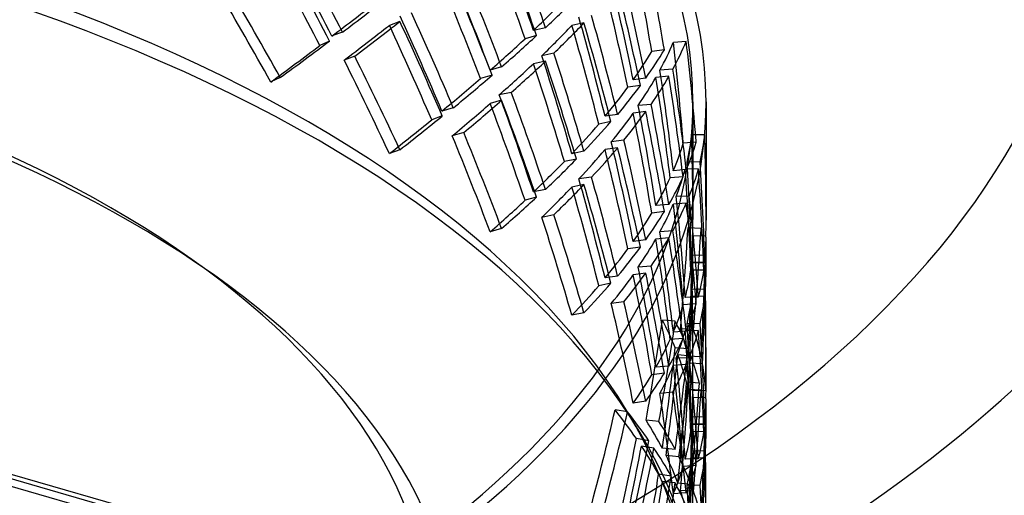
# Model space of a CAD drawing. Header units: millimetres. Extents: x -483 to 483, y -417 to 361.
# Tile 10 of 12: x 171 to 359, y 7 to 98. Entities that reach past the tile are written whole.
import ezdxf

# ---------------------------------------------------------------- set-up
doc = ezdxf.new("R2010")
doc.units = ezdxf.units.MM
doc.layers.add('HIDDEN', color=7, linetype='Continuous')
doc.layers.add('THICK', color=7, linetype='Continuous')

msp = doc.modelspace()

# ---------------------------------------------------------------- linework, layer by layer
at = {"layer": 'HIDDEN'}
for p, q in [((366, -46.48), (-128.11, 96.16)), ((366.87, -45.85), (-126.72, 96.63)), ((244.02, 97.6), (242.01, 96.86)), ((271.84, 96.39), (269.52, 95.91)), ((279.19, 97.33), (276.88, 96.85)), ((233.06, 95.57), (231.04, 94.83)), ((270.12, 94.93), (267.94, 94.31)), ((480.61, -81), (-125.61, 94)), ((230.58, 93.86), (228.75, 93.01)), ((294.55, 92.19), (292.14, 91.85)), ((298.73, 93.8), (296.26, 93.6)), ((235.39, 90.95), (233.37, 90.21)), ((273.43, 91.54), (271.12, 91.06)), ((263.45, 88.92), (261.28, 88.3)), ((271.84, 90.01), (269.52, 89.53)), ((296.17, 88.51), (293.7, 88.31)), ((221.17, 86.89), (219.34, 86.04)), ((261.63, 87.33), (259.45, 86.71)), ((291, 86.79), (288.6, 86.44)), ((295.4, 87.12), (292.93, 86.92)), ((289.97, 85.37), (287.57, 85.02)), ((265.31, 84.06), (262.99, 83.58)), ((254.23, 81.11), (252.05, 80.49)), ((263.45, 82.54), (261.28, 81.93)), ((292.02, 81.76), (289.54, 81.56)), ((300, 82.27), (300, 59.73)), ((302.5, 82.27), (302.5, 59.64)), ((252.12, 79.54), (250.1, 78.8)), ((285.62, 79.85), (283.21, 79.51)), ((291, 80.41), (288.6, 80.07)), ((284.33, 78.48), (282.02, 78)), ((256.21, 76.37), (254.03, 75.75)), ((302.26, 75.97), (299.77, 75.92)), ((285.62, 73.47), (283.21, 73.13)), ((286.82, 74.92), (284.41, 74.57)), ((300.63, 74.53), (298.16, 74.33)), ((244.02, 73.09), (242.01, 72.35)), ((279.19, 72.82), (276.88, 72.33)), ((277.75, 71.32), (275.44, 70.84)), ((301.37, 70.77), (298.87, 70.73)), ((280.63, 67.86), (278.21, 67.52)), ((298.13, 67.91), (295.66, 67.72)), ((298.73, 69.29), (296.26, 69.09)), ((301.03, 69.42), (298.53, 69.37)), ((279.19, 66.44), (276.88, 65.96)), ((270.12, 64.04), (267.94, 63.43)), ((271.84, 65.5), (269.52, 65.02)), ((299.31, 64.21), (296.79, 64.16)), ((295.4, 62.61), (292.93, 62.41)), ((298.73, 62.91), (296.26, 62.71)), ((273.43, 60.65), (271.12, 60.17)), ((294.55, 61.3), (292.14, 60.96)), ((263.45, 58.03), (261.28, 57.42)), ((296.17, 57.62), (293.7, 57.42)), ((301.56, 58.05), (299.06, 58.15)), ((302.49, 56.63), (299.99, 56.58)), ((291, 55.9), (288.6, 55.56)), ((295.4, 56.23), (292.93, 56.03)), ((300, 49.47), (300, 55.74)), ((302.5, 49.3), (302.5, 55.83)), ((289.97, 54.48), (287.57, 54.14)), ((302.34, 52.86), (299.85, 52.96)), ((292.02, 50.87), (289.54, 50.67)), ((302.26, 51.45), (299.77, 51.4)), ((302.44, 51.52), (299.94, 51.61)), ((285.62, 48.96), (283.21, 48.62)), ((291, 49.52), (288.6, 49.18)), ((302.1, 50.1), (299.6, 50.06)), ((284.33, 47.59), (282.02, 47.11)), ((302.39, 46.36), (299.88, 46.46)), ((286.82, 44.03), (284.41, 43.69)), ((300.63, 43.64), (298.16, 43.44)), ((301.03, 44.91), (298.53, 44.86)), ((302.26, 45.08), (299.77, 45.03)), ((279.19, 41.93), (276.88, 41.45)), ((296.61, 40.3), (294.16, 40.55)), ((301.37, 39.89), (298.87, 39.84)), ((298.73, 38.4), (296.26, 38.2)), ((300.11, 38.75), (297.61, 38.85)), ((301.03, 38.53), (298.53, 38.48)), ((298.13, 37.03), (295.66, 36.83)), ((299.07, 35.02), (296.61, 35.26)), ((299.6, 33.65), (297.14, 33.9)), ((300, 28.84), (300, 35.11)), ((302.5, 28.75), (302.5, 35.28)), ((298.73, 32.02), (296.26, 31.83)), ((299.31, 33.33), (296.79, 33.28)), ((301.56, 33.54), (299.06, 33.64)), ((301.82, 32.18), (299.33, 32.28)), ((294.55, 30.41), (292.14, 30.07)), ((295.4, 31.72), (292.93, 31.52)), ((301.23, 28.45), (298.77, 28.7)), ((296.17, 26.73), (293.7, 26.53)), ((301.56, 27.16), (299.06, 27.26)), ((302.44, 27), (299.94, 27.1)), ((291, 25.01), (288.6, 24.67)), ((302.49, 25.74), (299.99, 25.7)), ((300, 18.58), (300, 24.86)), ((302.5, 18.41), (302.5, 24.94)), ((287.51, 22.97), (285.13, 23.36)), ((293.51, 21.14), (291.06, 21.38)), ((302.34, 21.97), (299.85, 22.07)), ((302.44, 20.63), (299.94, 20.73)), ((302.1, 19.22), (299.6, 19.17)), ((302.26, 20.57), (299.77, 20.52)), ((291.59, 17.49), (289.22, 17.88)), ((292.55, 16.08), (290.17, 16.47)), ((296.61, 15.79), (294.16, 16.03)), ((302.39, 15.47), (299.88, 15.57)), ((297.32, 14.41), (294.86, 14.65)), ((301.03, 14.02), (298.53, 13.97)), ((302.26, 14.19), (299.77, 14.14)), ((300.63, 12.75), (298.16, 12.56)), ((295.84, 10.73), (293.45, 11.12)), ((296.61, 9.41), (294.16, 9.66)), ((299.6, 9.14), (297.14, 9.38)), ((300.11, 7.86), (297.61, 7.96)), ((301.37, 9), (298.87, 8.95)), ((298.73, 7.51), (296.26, 7.31))]:
    msp.add_line(p, q, dxfattribs=at)
for centre, major_axis, ratio, start_param, end_param in [((0, 82.27), (447.5, 0), 0.5, 0, 2.617994), ((0, 94.7), (447.5, 0), 0.5, 0, 1.047198), ((0, 82.27), (-302.5, 0), 0.5, 3.141591, 5.759587), ((0, 82.27), (300, 0), 0.5, -0.000001, 2.617994), ((0, -19.92), (-300, 0), 0.5, 3.141591, 5.759587), ((0, -24.25), (-302.5, 0), 0.5, 3.141591, 5.759587), ((0, -19.92), (-250, 0), 0.5, 3.141591, 5.759587), ((0, 14.59), (142.8, -394.09), 0.67668, 1.533329, 1.580278), ((0, -24.25), (-255, 0), 0.5, 3.141591, 5.759587), ((0, -16.3), (198.25, -375.32), 0.608758, 1.547388, 1.594337), ((0, 14.59), (141.62, -390.84), 0.67668, 1.533821, 1.581164), ((0, 39.1), (173.15, -384.79), 0.644605, 1.428269, 1.475071), ((0, 8.22), (219.02, -365.84), 0.570324, 1.465165, 1.511967), ((0, -16.3), (196.61, -372.22), 0.608758, 1.54788, 1.595223), ((0, 39.1), (171.72, -381.61), 0.644605, 1.427878, 1.475071), ((0, 69.99), (106.34, -402.67), 0.703275, 1.441383, 1.488186), ((0, 8.22), (217.21, -362.82), 0.570324, 1.464775, 1.511967), ((0, 69.99), (105.47, -399.35), 0.703275, 1.440993, 1.488186), ((0, 14.59), (173.15, -384.79), 0.644605, 1.475071, 1.521874), ((0, 14.59), (171.72, -381.61), 0.644605, 1.475071, 1.522264), ((0, 8.22), (173.15, -384.79), 0.644605, 1.487239, 1.534059), ((0, 45.48), (105.47, -399.35), 0.703275, 1.488186, 1.535378), ((0, 45.48), (106.34, -402.67), 0.703275, 1.488186, 1.534988), ((0, -16.3), (219.02, -365.84), 0.570324, 1.511967, 1.55877), ((0, 8.22), (171.72, -381.61), 0.644605, 1.487341, 1.534551), ((0, 39.1), (105.47, -399.35), 0.703275, 1.500455, 1.547665), ((0, 39.1), (106.34, -402.67), 0.703275, 1.500354, 1.547173), ((0, -16.3), (217.21, -362.82), 0.570324, 1.511967, 1.55916), ((0, 14.59), (301.47, 159.24), 0.156346, -0.773653, -0.726834), ((0, 45.48), (298.61, 108.2), 0.267025, -0.551104, -0.503893), ((0, 45.48), (301.09, 109.1), 0.267025, -0.550611, -0.503792), ((0, 14.59), (298.98, 157.92), 0.156346, -0.774145, -0.726935), ((0, -16.3), (171.72, -381.61), 0.644605, 1.534551, 1.581894), ((0, -16.3), (173.15, -384.79), 0.644605, 1.534059, 1.581008), ((0, 14.59), (105.47, -399.35), 0.703275, 1.547665, 1.595008), ((0, 14.59), (106.34, -402.67), 0.703275, 1.547173, 1.594122), ((0, 8.22), (298.98, 157.92), 0.156346, -0.761859, -0.714666), ((0, 8.22), (301.47, 159.24), 0.156346, -0.761468, -0.714666), ((0, 8.22), (196.61, -372.22), 0.608758, 1.441208, 1.488401), ((0, 8.22), (198.25, -375.32), 0.608758, 1.441598, 1.488401), ((0, 39.1), (298.61, 108.2), 0.267025, -0.538817, -0.491624), ((0, 39.1), (301.09, 109.1), 0.267025, -0.538427, -0.491624), ((0, 39.1), (141.62, -390.84), 0.67668, 1.427148, 1.474341), ((0, 39.1), (142.8, -394.09), 0.67668, 1.427539, 1.474341), ((0, 14.59), (298.63, 134.38), 0.213377, -0.609445, -0.562252), ((0, 14.59), (301.12, 135.5), 0.213377, -0.609445, -0.562642), ((0, -16.3), (299.48, 179.29), 0.098378, -0.80965, -0.762457), ((0, -16.3), (301.98, 180.79), 0.098378, -0.80965, -0.762847), ((0, 45.48), (301.47, 79.62), 0.31352, -0.359229, -0.312426), ((0, 69.99), (299.56, 46.59), 0.347853, -0.259313, -0.21212), ((0, 69.99), (302.06, 46.98), 0.347853, -0.258923, -0.21212), ((0, 69.99), (63.16, -406.07), 0.722237, 1.469551, 1.516744), ((0, 69.99), (63.69, -409.45), 0.722237, 1.469941, 1.516744), ((0, -16.3), (198.25, -375.32), 0.608758, 1.488401, 1.535203), ((0, 14.59), (141.62, -390.84), 0.67668, 1.474341, 1.521534), ((0, 14.59), (142.8, -394.09), 0.67668, 1.474341, 1.521144), ((0, 45.48), (298.98, 78.96), 0.31352, -0.359229, -0.312036), ((0, -16.3), (196.61, -372.22), 0.608758, 1.488401, 1.535593), ((0, 39.1), (298.61, 108.2), 0.267025, -0.598447, -0.551104), ((0, 39.1), (301.09, 109.1), 0.267025, -0.597561, -0.550611), ((0, 8.22), (141.62, -390.84), 0.67668, 1.486611, 1.533821), ((0, 8.22), (142.8, -394.09), 0.67668, 1.486509, 1.533329), ((0, 45.48), (63.69, -409.45), 0.722237, 1.516744, 1.563546), ((0, 14.59), (298.63, 134.38), 0.213377, -0.668924, -0.621714), ((0, 14.59), (301.12, 135.5), 0.213377, -0.668432, -0.621613), ((0, 69.99), (299.56, 46.59), 0.347853, -0.318943, -0.2716), ((0, 69.99), (302.06, 46.98), 0.347853, -0.318057, -0.271108), ((0, 39.1), (63.16, -406.07), 0.722237, 1.529013, 1.576223), ((0, 45.48), (63.16, -406.07), 0.722237, 1.516744, 1.563936), ((0, 39.1), (63.69, -409.45), 0.722237, 1.528912, 1.575731), ((0, 45.48), (298.98, 78.96), 0.31352, -0.418709, -0.371498), ((0, 45.48), (301.47, 79.62), 0.31352, -0.418216, -0.371397), ((0, -16.3), (141.62, -390.84), 0.67668, 1.533821, 1.581164), ((0, -16.3), (142.8, -394.09), 0.67668, 1.533329, 1.580278), ((0, 82.27), (-302.5, 0), 0.5, -0.000001, 2.617994), ((0, 82.27), (300, 0), 0.5, 3.141591, 5.759587), ((0, 8.22), (298.63, 134.38), 0.213377, -0.656638, -0.609445), ((0, 8.22), (301.12, 135.5), 0.213377, -0.656247, -0.609445), ((0, 82.27), (300, 0), 0.5, -0.523599, -0.000001), ((0, 8.22), (171.72, -381.61), 0.644605, 1.427878, 1.475071), ((0, 82.27), (-302.5, 0), 0.5, 2.617994, 3.141591), ((0, 8.22), (173.15, -384.79), 0.644605, 1.428269, 1.475071), ((0, 14.59), (63.16, -406.07), 0.722237, 1.576223, 1.623566), ((0, 14.59), (63.69, -409.45), 0.722237, 1.575731, 1.62268), ((0, -16.3), (301.47, 159.24), 0.156346, -0.714666, -0.667863), ((0, 39.1), (298.98, 78.96), 0.31352, -0.406422, -0.359229), ((0, 39.1), (301.47, 79.62), 0.31352, -0.406032, -0.359229), ((0, 39.1), (105.47, -399.35), 0.703275, 1.440993, 1.488186), ((0, 39.1), (106.34, -402.67), 0.703275, 1.441383, 1.488186), ((0, -16.3), (298.98, 157.92), 0.156346, -0.714666, -0.667473), ((0, 14.59), (298.61, 108.2), 0.267025, -0.491624, -0.444431), ((0, 14.59), (301.09, 109.1), 0.267025, -0.491624, -0.444821), ((0, -16.3), (171.72, -381.61), 0.644605, 1.475071, 1.522264), ((0, -16.3), (173.15, -384.79), 0.644605, 1.475071, 1.521874), ((0, 69.99), (299.97, 11.84), 0.364857, -0.101112, -0.053919), ((0, 69.99), (16.17, -409.56), 0.731424, 1.516879, 1.556394), ((0, 69.99), (302.47, 11.94), 0.364857, -0.100721, -0.053919), ((0, 69.99), (16.3, -412.98), 0.731424, 1.516879, 1.556394), ((0, 39.1), (301.47, 79.62), 0.31352, -0.465166, -0.418216), ((0, 14.59), (105.47, -399.35), 0.703275, 1.488186, 1.535378), ((0, 8.22), (106.34, -402.67), 0.703275, 1.500354, 1.547173), ((0, 14.59), (106.34, -402.67), 0.703275, 1.488186, 1.534988), ((0, 45.48), (299.56, 46.59), 0.347853, -0.21212, -0.164927), ((0, 45.48), (302.06, 46.98), 0.347853, -0.21212, -0.165318), ((0, 39.1), (298.98, 78.96), 0.31352, -0.466052, -0.418709), ((0, 8.22), (105.47, -399.35), 0.703275, 1.500455, 1.547665), ((0, 14.59), (298.61, 108.2), 0.267025, -0.551104, -0.503893), ((0, 14.59), (301.09, 109.1), 0.267025, -0.550611, -0.503792), ((0, 45.48), (16.17, -409.56), 0.731424, 1.556394, 1.603587), ((0, 45.48), (16.3, -412.98), 0.731424, 1.556394, 1.603197), ((0, -16.3), (106.34, -402.67), 0.703275, 1.547173, 1.594122), ((0, 45.48), (299.56, 46.59), 0.347853, -0.2716, -0.22439), ((0, 45.48), (302.06, 46.98), 0.347853, -0.271108, -0.224288), ((0, 69.99), (299.97, 11.84), 0.364857, -0.160742, -0.113398), ((0, 39.1), (16.17, -409.56), 0.731424, 1.568664, 1.615874), ((0, 69.99), (302.47, 11.94), 0.364857, -0.159856, -0.112906), ((0, 39.1), (16.3, -412.98), 0.731424, 1.568562, 1.615382), ((0, 8.22), (298.61, 108.2), 0.267025, -0.538817, -0.491624), ((0, 8.22), (301.09, 109.1), 0.267025, -0.538427, -0.491624), ((0, 8.22), (141.62, -390.84), 0.67668, 1.427148, 1.474341), ((0, -16.3), (105.47, -399.35), 0.703275, 1.547665, 1.595008), ((0, 8.22), (142.8, -394.09), 0.67668, 1.427539, 1.474341), ((0, -16.3), (301.12, 135.5), 0.213377, -0.609445, -0.562642), ((0, 14.59), (16.17, -409.56), 0.731424, 1.615874, 1.663217), ((0, 14.59), (16.3, -412.98), 0.731424, 1.615382, 1.662331), ((0, -16.3), (298.63, 134.38), 0.213377, -0.609445, -0.562252), ((0, 39.1), (299.56, 46.59), 0.347853, -0.259313, -0.21212), ((0, 39.1), (302.06, 46.98), 0.347853, -0.258923, -0.21212), ((0, 39.1), (63.16, -406.07), 0.722237, 1.469551, 1.516744), ((0, 39.1), (63.69, -409.45), 0.722237, 1.469941, 1.516744), ((0, -16.3), (142.8, -394.09), 0.67668, 1.474341, 1.521144), ((0, 14.59), (298.98, 78.96), 0.31352, -0.359229, -0.312036), ((0, 14.59), (301.47, 79.62), 0.31352, -0.359229, -0.312426), ((0, -16.3), (141.62, -390.84), 0.67668, 1.474341, 1.521534), ((0, 69.99), (16.17, -409.56), 0.731424, 1.509201, 1.516879), ((0, 69.99), (16.3, -412.98), 0.731424, 1.509592, 1.516879), ((0, 14.59), (63.16, -406.07), 0.722237, 1.516744, 1.563936), ((0, 14.59), (63.69, -409.45), 0.722237, 1.516744, 1.563546), ((0, 69.99), (-32.18, -408.84), 0.729555, 1.552039, 1.599232), ((0, 69.99), (-299.88, 23.6), 0.361377, -3.081316, -3.034123), ((0, 45.48), (299.97, 11.84), 0.364857, -0.014404, -0.006726), ((0, 69.99), (-32.45, -412.24), 0.729555, 1.552429, 1.599232), ((0, 69.99), (-302.38, 23.8), 0.361377, -3.080926, -3.034123), ((0, 45.48), (302.47, 11.94), 0.364857, -0.014404, -0.007116), ((0, 39.1), (299.56, 46.59), 0.347853, -0.318943, -0.2716), ((0, 39.1), (302.06, 46.98), 0.347853, -0.318057, -0.271108), ((0, 8.22), (63.16, -406.07), 0.722237, 1.529013, 1.576223), ((0, 8.22), (63.69, -409.45), 0.722237, 1.528912, 1.575731), ((0, 45.48), (299.97, 11.84), 0.364857, -0.053919, -0.014404), ((0, 45.48), (302.47, 11.94), 0.364857, -0.053919, -0.014404), ((0, 14.59), (298.98, 78.96), 0.31352, -0.418709, -0.371498), ((0, 14.59), (301.47, 79.62), 0.31352, -0.418216, -0.371397), ((0, 45.48), (-32.18, -408.84), 0.729555, 1.599232, 1.646425), ((0, 45.48), (-32.45, -412.24), 0.729555, 1.599232, 1.646035), ((0, -16.3), (63.69, -409.45), 0.722237, 1.575731, 1.62268), ((0, 39.1), (-32.18, -408.84), 0.729555, 1.611501, 1.658711), ((0, 69.99), (-299.88, 23.6), 0.361377, -3.113158, -3.093603), ((0, 39.1), (-32.45, -412.24), 0.729555, 1.6114, 1.658219), ((0, 69.99), (-302.38, 23.8), 0.361377, -3.113158, -3.093111), ((0, 8.22), (298.98, 78.96), 0.31352, -0.406422, -0.359229), ((0, 8.22), (301.47, 79.62), 0.31352, -0.406032, -0.359229), ((0, 8.22), (105.47, -399.35), 0.703275, 1.440993, 1.488186), ((0, -16.3), (63.16, -406.07), 0.722237, 1.576223, 1.623566), ((0, 8.22), (106.34, -402.67), 0.703275, 1.441383, 1.488186), ((0, 45.48), (299.97, 11.84), 0.364857, -0.113398, -0.066188), ((0, 69.99), (-299.88, 23.6), 0.361377, -3.140946, -3.113158), ((0, 45.48), (302.47, 11.94), 0.364857, -0.112906, -0.066087), ((0, 69.99), (-302.38, 23.8), 0.361377, -3.14006, -3.113158), ((0, -16.3), (298.61, 108.2), 0.267025, -0.491624, -0.444431), ((0, -16.3), (301.09, 109.1), 0.267025, -0.491624, -0.444821), ((0, 14.59), (-32.18, -408.84), 0.729555, 1.678267, 1.706055), ((0, 14.59), (-32.45, -412.24), 0.729555, 1.678266, 1.705169), ((0, -16.3), (105.47, -399.35), 0.703275, 1.488186, 1.535378), ((0, -16.3), (106.34, -402.67), 0.703275, 1.488186, 1.534988), ((0, 14.59), (299.56, 46.59), 0.347853, -0.21212, -0.164927), ((0, 14.59), (302.06, 46.98), 0.347853, -0.21212, -0.165318), ((0, 39.1), (299.97, 11.84), 0.364857, -0.101112, -0.053919), ((0, 39.1), (16.17, -409.56), 0.731424, 1.516879, 1.556394), ((0, 39.1), (302.47, 11.94), 0.364857, -0.100721, -0.053919), ((0, 39.1), (16.3, -412.98), 0.731424, 1.516879, 1.556394), ((0, 69.99), (-77.9, -404.11), 0.716905, 1.588682, 1.635875), ((0, 69.99), (-78.55, -407.48), 0.716905, 1.589073, 1.635875), ((0, 69.99), (-299.36, 57.7), 0.338097, -2.926122, -2.878929), ((0, 69.99), (-301.86, 58.19), 0.338097, -2.925732, -2.878929), ((0, 14.59), (16.17, -409.56), 0.731424, 1.556394, 1.603587), ((0, 14.59), (16.3, -412.98), 0.731424, 1.556394, 1.603197), ((0, 39.1), (299.97, 11.84), 0.364857, -0.160742, -0.113398), ((0, 45.48), (-299.88, 23.6), 0.361377, -3.034123, -2.98693), ((0, 8.22), (16.17, -409.56), 0.731424, 1.568664, 1.615874), ((0, 39.1), (302.47, 11.94), 0.364857, -0.159856, -0.112906), ((0, 45.48), (-302.38, 23.8), 0.361377, -3.034123, -2.987321), ((0, 8.22), (16.3, -412.98), 0.731424, 1.568562, 1.615382), ((0, 14.59), (299.56, 46.59), 0.347853, -0.2716, -0.22439), ((0, 14.59), (302.06, 46.98), 0.347853, -0.271108, -0.224288), ((0, 45.48), (-77.9, -404.11), 0.716905, 1.635875, 1.683068), ((0, 39.1), (-77.9, -404.11), 0.716905, 1.648145, 1.695355), ((0, 45.48), (-78.55, -407.48), 0.716905, 1.635875, 1.682678), ((0, 69.99), (-299.36, 57.7), 0.338097, -2.985752, -2.938409), ((0, 14.59), (-32.18, -408.84), 0.729555, 1.658711, 1.678267), ((0, 14.59), (-32.45, -412.24), 0.729555, 1.658219, 1.678266), ((0, 8.22), (302.06, 46.98), 0.347853, -0.258923, -0.21212), ((0, -16.3), (16.17, -409.56), 0.731424, 1.615874, 1.663217), ((0, 39.1), (-78.55, -407.48), 0.716905, 1.648043, 1.694862), ((0, 8.22), (63.69, -409.45), 0.722237, 1.469941, 1.516744), ((0, -16.3), (16.3, -412.98), 0.731424, 1.615382, 1.662331), ((0, 45.48), (-299.88, 23.6), 0.361377, -3.093603, -3.046393), ((0, 69.99), (-301.86, 58.19), 0.338097, -2.984866, -2.937917), ((0, 45.48), (-302.38, 23.8), 0.361377, -3.093111, -3.046291), ((0, -16.3), (301.47, 79.62), 0.31352, -0.359229, -0.312426), ((0, 8.22), (299.56, 46.59), 0.347853, -0.259313, -0.21212), ((0, 8.22), (63.16, -406.07), 0.722237, 1.469551, 1.516744), ((0, -16.3), (298.98, 78.96), 0.31352, -0.359229, -0.312036), ((0, 14.59), (-77.9, -404.11), 0.716905, 1.695355, 1.742698), ((0, 14.59), (-78.55, -407.48), 0.716905, 1.694862, 1.741812), ((0, 39.1), (16.17, -409.56), 0.731424, 1.509201, 1.516879), ((0, 39.1), (16.3, -412.98), 0.731424, 1.509592, 1.516879), ((0, -16.3), (63.16, -406.07), 0.722237, 1.516744, 1.563936), ((0, -16.3), (63.69, -409.45), 0.722237, 1.516744, 1.563546), ((0, 39.1), (-32.18, -408.84), 0.729555, 1.552039, 1.599232), ((0, 39.1), (-299.88, 23.6), 0.361377, -3.081316, -3.034123), ((0, 39.1), (-32.45, -412.24), 0.729555, 1.552429, 1.599232), ((0, 39.1), (-302.38, 23.8), 0.361377, -3.080926, -3.034123), ((0, 14.59), (299.97, 11.84), 0.364857, -0.053919, -0.014404), ((0, 14.59), (299.97, 11.84), 0.364857, -0.014404, -0.006726), ((0, 14.59), (302.47, 11.94), 0.364857, -0.053919, -0.014404), ((0, 14.59), (302.47, 11.94), 0.364857, -0.014404, -0.007116), ((0, 69.99), (-118.22, -396.64), 0.695145, 1.612516, 1.659709), ((0, 69.99), (-119.2, -399.95), 0.695145, 1.612907, 1.659709), ((0, 69.99), (-298.81, 89.06), 0.299106, -2.783737, -2.736545), ((0, 69.99), (-301.31, 89.8), 0.299106, -2.783347, -2.736545), ((0, -142.89), (-302.5, 0), 0.5, 3.141591, 5.759587), ((0, 45.48), (-299.36, 57.7), 0.338097, -2.878929, -2.831737), ((0, 45.48), (-301.86, 58.19), 0.338097, -2.878929, -2.832127), ((0, 14.59), (-32.18, -408.84), 0.729555, 1.599232, 1.646425), ((0, 8.22), (-32.18, -408.84), 0.729555, 1.611501, 1.658711), ((0, 39.1), (-299.88, 23.6), 0.361377, -3.113158, -3.093603), ((0, 14.59), (-32.45, -412.24), 0.729555, 1.599232, 1.646035), ((0, 14.59), (299.97, 11.84), 0.364857, -0.113398, -0.066188), ((0, 14.59), (302.47, 11.94), 0.364857, -0.112906, -0.066087), ((0, 8.22), (-32.45, -412.24), 0.729555, 1.6114, 1.658219), ((0, 39.1), (-302.38, 23.8), 0.361377, -3.113158, -3.093111), ((0, 45.48), (-118.22, -396.64), 0.695145, 1.659709, 1.706902), ((0, 45.48), (-119.2, -399.95), 0.695145, 1.659709, 1.706512), ((0, 39.1), (-299.88, 23.6), 0.361377, -3.140946, -3.113158), ((0, 39.1), (-302.38, 23.8), 0.361377, -3.14006, -3.113158), ((0, 39.1), (-118.22, -396.64), 0.695145, 1.671979, 1.719189), ((0, 39.1), (-119.2, -399.95), 0.695145, 1.671877, 1.718697), ((0, 69.99), (-298.81, 89.06), 0.299106, -2.843367, -2.796024), ((0, 69.99), (-301.31, 89.8), 0.299106, -2.842481, -2.795532), ((0, -16.3), (-32.18, -408.84), 0.729555, 1.678267, 1.706055), ((0, -16.3), (-32.45, -412.24), 0.729555, 1.678266, 1.705169), ((0, 45.48), (-299.36, 57.7), 0.338097, -2.938409, -2.891199), ((0, 45.48), (-301.86, 58.19), 0.338097, -2.937917, -2.891097), ((0, 8.22), (299.97, 11.84), 0.364857, -0.101112, -0.053919), ((0, 8.22), (16.17, -409.56), 0.731424, 1.516879, 1.556394), ((0, 8.22), (302.47, 11.94), 0.364857, -0.100721, -0.053919), ((0, 8.22), (16.3, -412.98), 0.731424, 1.516879, 1.556394), ((0, -16.3), (299.56, 46.59), 0.347853, -0.21212, -0.164927), ((0, -16.3), (302.06, 46.98), 0.347853, -0.21212, -0.165318), ((0, 14.59), (-118.22, -396.64), 0.695145, 1.719189, 1.766532), ((0, 39.1), (-77.9, -404.11), 0.716905, 1.588682, 1.635875), ((0, 14.59), (-119.2, -399.95), 0.695145, 1.718697, 1.765646), ((0, 39.1), (-78.55, -407.48), 0.716905, 1.589073, 1.635875), ((0, 39.1), (-299.36, 57.7), 0.338097, -2.926122, -2.878929), ((0, 39.1), (-301.86, 58.19), 0.338097, -2.925732, -2.878929), ((0, 14.59), (-299.88, 23.6), 0.361377, -3.034123, -2.98693), ((0, -16.3), (16.17, -409.56), 0.731424, 1.556394, 1.603587), ((0, 14.59), (-302.38, 23.8), 0.361377, -3.034123, -2.987321), ((0, -16.3), (16.3, -412.98), 0.731424, 1.556394, 1.603197)]:
    msp.add_ellipse(centre, major_axis=major_axis, ratio=ratio, start_param=start_param, end_param=end_param, dxfattribs=at)
at = {"layer": 'THICK'}
for centre, major_axis, start_param, end_param in [((0, 125.88), (411.5, 0), 1.047198, 4.18879), ((0, 125.88), (375.5, 0), -0.523599, 2.617994), ((0, 125.88), (411.5, 0), -0.523599, 1.047198), ((0, 125.88), (375.5, 0), 2.617994, 5.759587), ((0, 82.27), (447.5, 0), -3.141592, -0.523599), ((0, 125.88), (411.5, 0), -2.094395, -0.523599)]:
    msp.add_ellipse(centre, major_axis=major_axis, ratio=0.5, start_param=start_param, end_param=end_param, dxfattribs=at)

doc.saveas('drawing.dxf')
